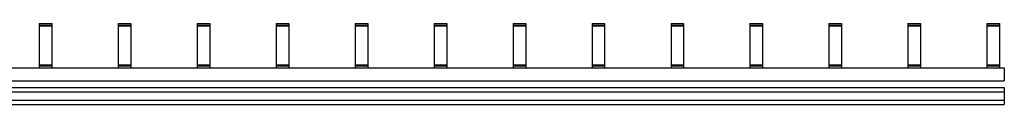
# Model space of a CAD drawing. Header units: millimetres. Extents: x 11325 to 17479, y -770 to 2743.
# Tile 7 of 7: x 14362 to 17479, y -770 to -513. Entities that reach past the tile are written whole.
import ezdxf

# ---------------------------------------------------------------- set-up
doc = ezdxf.new("R2010")
doc.units = ezdxf.units.MM
doc.header["$LTSCALE"] = 0.1
doc.layers.add('Halfen', color=2, linetype='CONTINUOUS')

msp = doc.modelspace()

# ---------------------------------------------------------------- linework, layer by layer
at = {"layer": 'Halfen'}
for p, q in [((14423.7, -512.8), (14463.7, -512.8)), ((14423.7, -512.8), (14423.7, -652.8)), ((14423.7, -518.7), (14463.7, -518.7)), ((14463.7, -512.8), (14463.7, -652.8)), ((14673.7, -512.8), (14713.7, -512.8)), ((14673.7, -512.8), (14673.7, -652.8)), ((14673.7, -518.7), (14713.7, -518.7)), ((14713.7, -512.8), (14713.7, -652.8)), ((14923.7, -512.8), (14963.7, -512.8)), ((14923.7, -512.8), (14923.7, -652.8)), ((14923.7, -518.7), (14963.7, -518.7)), ((14963.7, -512.8), (14963.7, -652.8)), ((15173.7, -512.8), (15213.7, -512.8)), ((15173.7, -512.8), (15173.7, -652.8)), ((15173.7, -518.7), (15213.7, -518.7)), ((15213.7, -512.8), (15213.7, -652.8)), ((15423.7, -512.8), (15463.7, -512.8)), ((15423.7, -512.8), (15423.7, -652.8)), ((15423.7, -518.7), (15463.7, -518.7)), ((15463.7, -512.8), (15463.7, -652.8)), ((15673.7, -512.8), (15713.7, -512.8)), ((15673.7, -512.8), (15673.7, -652.8)), ((15673.7, -518.7), (15713.7, -518.7)), ((15713.7, -512.8), (15713.7, -652.8)), ((15923.7, -512.8), (15963.7, -512.8)), ((15923.7, -512.8), (15923.7, -652.8)), ((15923.7, -518.7), (15963.7, -518.7)), ((15963.7, -512.8), (15963.7, -652.8)), ((16173.7, -512.8), (16213.7, -512.8)), ((16173.7, -512.8), (16173.7, -652.8)), ((16173.7, -518.7), (16213.7, -518.7)), ((16213.7, -512.8), (16213.7, -652.8)), ((16423.7, -512.8), (16463.7, -512.8)), ((16423.7, -512.8), (16423.7, -652.8)), ((16423.7, -518.7), (16463.7, -518.7)), ((16463.7, -512.8), (16463.7, -652.8)), ((16673.7, -512.8), (16713.7, -512.8)), ((16673.7, -512.8), (16673.7, -652.8)), ((16673.7, -518.7), (16713.7, -518.7)), ((16713.7, -512.8), (16713.7, -652.8)), ((16923.7, -512.8), (16963.7, -512.8)), ((16923.7, -512.8), (16923.7, -652.8)), ((16923.7, -518.7), (16963.7, -518.7)), ((16963.7, -512.8), (16963.7, -652.8)), ((17173.7, -512.8), (17213.7, -512.8)), ((17173.7, -512.8), (17173.7, -652.8)), ((17173.7, -518.7), (17213.7, -518.7)), ((17213.7, -512.8), (17213.7, -652.8)), ((17423.7, -512.8), (17463.7, -512.8)), ((17423.7, -512.8), (17423.7, -652.8)), ((17423.7, -518.7), (17463.7, -518.7)), ((17463.7, -512.8), (17463.7, -652.8)), ((11408.7, -652.8), (17478.7, -652.8)), ((14423.7, -646.8), (14463.7, -646.8)), ((14673.7, -646.8), (14713.7, -646.8)), ((14923.7, -646.8), (14963.7, -646.8)), ((15173.7, -646.8), (15213.7, -646.8)), ((15423.7, -646.8), (15463.7, -646.8)), ((15673.7, -646.8), (15713.7, -646.8)), ((15923.7, -646.8), (15963.7, -646.8)), ((16173.7, -646.8), (16213.7, -646.8)), ((16423.7, -646.8), (16463.7, -646.8)), ((16673.7, -646.8), (16713.7, -646.8)), ((16923.7, -646.8), (16963.7, -646.8)), ((17173.7, -646.8), (17213.7, -646.8)), ((17423.7, -646.8), (17463.7, -646.8)), ((17478.7, -652.8), (17478.7, -694.8)), ((11408.7, -694.8), (17478.7, -694.8)), ((11408.7, -715), (17478.7, -715)), ((17428.7, -694.8), (17478.7, -694.8)), ((17478.7, -715), (17478.7, -769.5)), ((11408.7, -729.3), (17478.7, -729.3)), ((11408.7, -755.3), (17478.7, -755.3)), ((11408.7, -769.5), (17478.7, -769.5))]:
    msp.add_line(p, q, dxfattribs=at)
at = {"layer": 'Halfen', "color": 1}
for p, q in [((14425.5, -520.7), (14462, -520.7)), ((14675.5, -520.7), (14712, -520.7)), ((14925.5, -520.7), (14962, -520.7)), ((15175.5, -520.7), (15212, -520.7)), ((15425.5, -520.7), (15462, -520.7)), ((15675.5, -520.7), (15712, -520.7)), ((15925.5, -520.7), (15962, -520.7)), ((16175.5, -520.7), (16212, -520.7)), ((16425.5, -520.7), (16462, -520.7)), ((16675.5, -520.7), (16712, -520.7)), ((16925.5, -520.7), (16962, -520.7)), ((17175.5, -520.7), (17212, -520.7)), ((17425.5, -520.7), (17462, -520.7)), ((14425.5, -643.3), (14462, -643.3)), ((14675.5, -643.3), (14712, -643.3)), ((14925.5, -643.3), (14962, -643.3)), ((15175.5, -643.3), (15212, -643.3)), ((15425.5, -643.3), (15462, -643.3)), ((15675.5, -643.3), (15712, -643.3)), ((15925.5, -643.3), (15962, -643.3)), ((16175.5, -643.3), (16212, -643.3)), ((16425.5, -643.3), (16462, -643.3)), ((16675.5, -643.3), (16712, -643.3)), ((16925.5, -643.3), (16962, -643.3)), ((17175.5, -643.3), (17212, -643.3)), ((17425.5, -643.3), (17462, -643.3))]:
    msp.add_line(p, q, dxfattribs=at)

doc.saveas('drawing.dxf')
